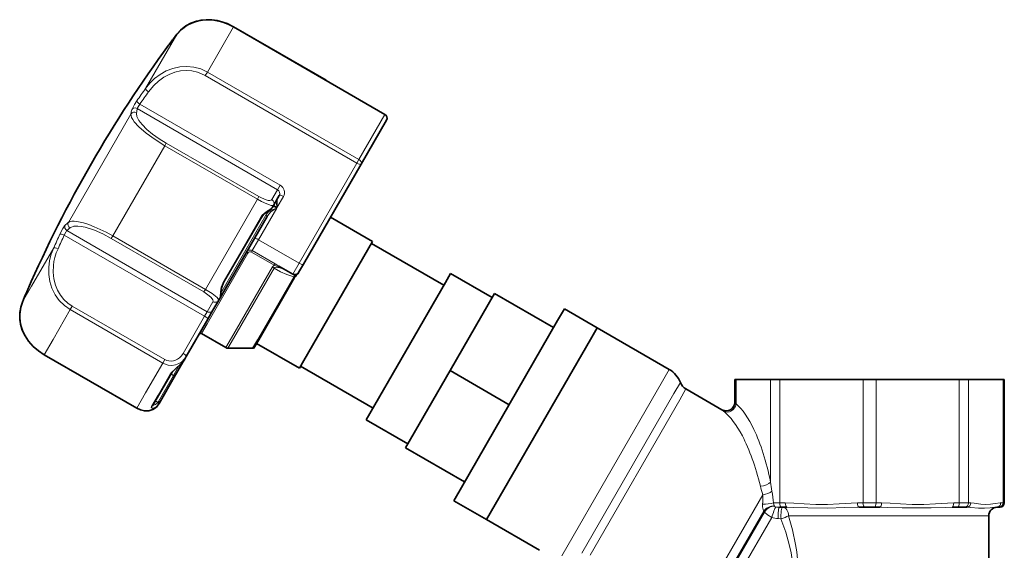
# Model space of a CAD drawing. Extents: x 1412 to 2174, y 162 to 935.
# Tile 3 of 10: x 1412 to 1644, y 535 to 659. Entities that reach past the tile are written whole.
import ezdxf

# ---------------------------------------------------------------- set-up
doc = ezdxf.new("R2010")
doc.units = 0

msp = doc.modelspace()

# ---------------------------------------------------------------- linework, layer by layer
at = {"color": 7, "lineweight": 13, "ltscale": 0.152826}
msp.add_line((1462.52, 657.47), (1456.41, 646.88), dxfattribs=at)
at = {"color": 7, "lineweight": 13, "ltscale": 0.000401}
for p, q in [((1462.54, 657.5), (1462.52, 657.47)), ((1418.07, 580.48), (1418.09, 580.51))]:
    msp.add_line(p, q, dxfattribs=at)
at = {"color": 7, "lineweight": 13}
for p, q in [((1498.13, 636.91), (1462.52, 657.47)), ((1491.53, 625.49), (1455.93, 646.05)), ((1492.01, 626.32), (1456.41, 646.88)), ((1563.37, 574.29), (1539.72, 533.33)), ((1566.05, 571.39), (1544.4, 533.89)), ((1546.33, 533.46), (1567.39, 569.94)), ((1592.96, 542.71), (1636.57, 542.71))]:
    msp.add_line(p, q, dxfattribs=at)
at = {"color": 7, "lineweight": 35, "ltscale": 0.313923}
for p, q in [((1484.29, 644.94), (1462.54, 657.5)), ((1418.07, 580.48), (1439.82, 567.93))]:
    msp.add_line(p, q, dxfattribs=at)
at = {"color": 7, "lineweight": 35}
for p, q in [((1498.14, 636.94), (1462.54, 657.5)), ((1514.29, 546.25), (1538.7, 588.53)), ((1522, 541.8), (1546.41, 584.08)), ((1522, 541.8), (1546.41, 584.08))]:
    msp.add_line(p, q, dxfattribs=at)
at = {"color": 7, "lineweight": 13, "ltscale": 0.183531}
msp.add_line((1449.24, 655.72), (1441.9, 643.01), dxfattribs=at)
at = {"color": 7, "lineweight": 13, "ltscale": 0.00018}
msp.add_line((1447.33, 653.19), (1447.32, 653.18), dxfattribs=at)
at = {"color": 7, "lineweight": 35, "ltscale": 0.000975}
msp.add_line((1447.37, 653.26), (1447.33, 653.19), dxfattribs=at)
at = {"color": 7, "lineweight": 13, "ltscale": 0.002497}
msp.add_line((1447.49, 653.42), (1447.37, 653.26), dxfattribs=at)
at = {"color": 7, "lineweight": 35, "ltscale": 0.002494}
msp.add_line((1447.49, 653.42), (1447.37, 653.26), dxfattribs=at)
at = {"color": 7, "lineweight": 35, "ltscale": 0.002949}
msp.add_line((1447.45, 653.36), (1447.59, 653.55), dxfattribs=at)
at = {"color": 7, "lineweight": 35, "ltscale": 0.003782}
msp.add_line((1447.67, 653.66), (1447.49, 653.42), dxfattribs=at)
at = {"color": 7, "lineweight": 13, "ltscale": 0.012005}
for p, q in [((1456.41, 646.88), (1455.93, 646.05)), ((1492.01, 626.32), (1491.53, 625.49)), ((1424.68, 591.93), (1424.2, 591.1))]:
    msp.add_line(p, q, dxfattribs=at)
at = {"color": 7, "lineweight": 13, "ltscale": 0.015309}
for p, q in [((1440.56, 639.35), (1439.95, 638.29)), ((1473.53, 620.32), (1472.92, 619.26)), ((1456.38, 590.61), (1455.77, 589.55))]:
    msp.add_line(p, q, dxfattribs=at)
at = {"color": 7, "lineweight": 13, "ltscale": 0.475934}
for p, q in [((1473.53, 620.32), (1440.56, 639.35)), ((1472.92, 619.26), (1439.95, 638.29)), ((1455.77, 589.55), (1422.8, 608.59))]:
    msp.add_line(p, q, dxfattribs=at)
at = {"color": 7, "lineweight": 13, "ltscale": 0.367063}
msp.add_line((1438.44, 637.02), (1423.76, 611.59), dxfattribs=at)
at = {"color": 7, "lineweight": 13, "ltscale": 0.152827}
msp.add_line((1492.01, 626.32), (1498.13, 636.91), dxfattribs=at)
at = {"color": 7, "lineweight": 13, "ltscale": 0.000402}
for p, q in [((1498.14, 636.94), (1498.13, 636.91)), ((1439.82, 567.93), (1439.84, 567.96))]:
    msp.add_line(p, q, dxfattribs=at)
at = {"color": 7, "lineweight": 35, "ltscale": 0.149497}
msp.add_line((1492.53, 625.22), (1498.51, 635.57), dxfattribs=at)
at = {"color": 7, "lineweight": 13, "ltscale": 0.305653}
for p, q in [((1446.42, 629.58), (1434.19, 608.4)), ((1468.17, 617.02), (1455.94, 595.85))]:
    msp.add_line(p, q, dxfattribs=at)
at = {"color": 7, "lineweight": 13, "ltscale": 0.008745}
for p, q in [((1446.77, 630.18), (1446.42, 629.58)), ((1468.52, 617.63), (1468.17, 617.02)), ((1433.84, 607.8), (1434.19, 608.4)), ((1455.59, 595.24), (1455.94, 595.85))]:
    msp.add_line(p, q, dxfattribs=at)
at = {"color": 7, "lineweight": 13, "ltscale": 0.313922}
msp.add_line((1468.17, 617.02), (1446.42, 629.58), dxfattribs=at)
at = {"color": 7, "lineweight": 13, "ltscale": 0.313924}
msp.add_line((1468.52, 617.63), (1446.77, 630.18), dxfattribs=at)
at = {"color": 7, "lineweight": 13, "ltscale": 0.338861}
msp.add_line((1477.98, 602.02), (1491.53, 625.49), dxfattribs=at)
at = {"color": 7, "lineweight": 35, "ltscale": 0.338862}
msp.add_line((1478.97, 601.74), (1492.53, 625.22), dxfattribs=at)
at = {"color": 7, "lineweight": 13, "ltscale": 0.033753}
for p, q in [((1472.92, 619.26), (1471.57, 616.92)), ((1456.38, 590.61), (1457.73, 592.95))]:
    msp.add_line(p, q, dxfattribs=at)
at = {"color": 7, "lineweight": 35, "ltscale": 0.033754}
msp.add_line((1473.31, 617.92), (1471.96, 615.58), dxfattribs=at)
at = {"color": 7, "lineweight": 35, "ltscale": 0.008476}
msp.add_line((1471.96, 615.58), (1471.62, 614.99), dxfattribs=at)
at = {"color": 7, "lineweight": 13, "ltscale": 0.0125}
for p, q in [((1471.87, 615.44), (1472.74, 614.94)), ((1472.85, 615.13), (1471.99, 615.63))]:
    msp.add_line(p, q, dxfattribs=at)
at = {"color": 7, "lineweight": 13, "ltscale": 0.036222}
msp.add_line((1474.3, 617.64), (1472.85, 615.13), dxfattribs=at)
at = {"color": 7, "lineweight": 13, "ltscale": 0.264059}
msp.add_line((1470.15, 613.25), (1459.58, 594.95), dxfattribs=at)
at = {"color": 7, "lineweight": 13, "ltscale": 0.107117}
msp.add_line((1472.74, 614.94), (1468.45, 607.52), dxfattribs=at)
at = {"color": 7, "lineweight": 13, "ltscale": 0.002647}
msp.add_line((1471, 614.47), (1471.18, 614.37), dxfattribs=at)
at = {"color": 7, "lineweight": 35, "ltscale": 0.266917}
msp.add_line((1470.43, 612.94), (1459.75, 594.44), dxfattribs=at)
at = {"color": 7, "lineweight": 13, "ltscale": 0.219231}
msp.add_line((1468.87, 612.63), (1460.1, 597.44), dxfattribs=at)
at = {"color": 7, "lineweight": 35, "ltscale": 0.217832}
msp.add_line((1468.94, 612.52), (1460.23, 597.43), dxfattribs=at)
at = {"color": 7, "lineweight": 35, "ltscale": 0.142555}
msp.add_line((1495.25, 607.11), (1485.37, 612.81), dxfattribs=at)
at = {"color": 7, "lineweight": 13, "ltscale": 0.475935}
msp.add_line((1456.38, 590.61), (1423.41, 609.65), dxfattribs=at)
at = {"color": 7, "lineweight": 13, "ltscale": 0.313923}
for p, q in [((1433.84, 607.8), (1455.59, 595.24)), ((1434.19, 608.4), (1455.94, 595.85)), ((1445.95, 578.54), (1424.2, 591.1)), ((1446.43, 579.38), (1424.68, 591.93)), ((1418.09, 580.51), (1439.84, 567.96))]:
    msp.add_line(p, q, dxfattribs=at)
at = {"color": 7, "lineweight": 13, "ltscale": 0.036999}
msp.add_line((1468.45, 607.52), (1466.97, 604.95), dxfattribs=at)
at = {"color": 7, "lineweight": 13, "ltscale": 0.1375}
msp.add_line((1468.45, 607.52), (1477.98, 602.02), dxfattribs=at)
at = {"color": 7, "lineweight": 35, "ltscale": 0.403267}
msp.add_line((1495.25, 607.11), (1479.11, 579.17), dxfattribs=at)
at = {"color": 7, "lineweight": 35, "ltscale": 0.245402}
for p, q in [((1494.97, 606.64), (1511.98, 596.83)), ((1478.33, 577.82), (1495.34, 568))]:
    msp.add_line(p, q, dxfattribs=at)
at = {"color": 7, "lineweight": 13, "ltscale": 0.130419}
msp.add_line((1420.3, 605.6), (1415.09, 596.57), dxfattribs=at)
at = {"color": 7, "lineweight": 13, "ltscale": 0.239837}
msp.add_line((1465.95, 604.38), (1456.36, 587.77), dxfattribs=at)
at = {"color": 7, "lineweight": 13, "ltscale": 0.00517}
for p, q in [((1466.97, 604.95), (1466.77, 604.59)), ((1472.31, 601.87), (1472.1, 601.51))]:
    msp.add_line(p, q, dxfattribs=at)
at = {"color": 7, "lineweight": 13, "ltscale": 0.076996}
for p, q in [((1472.1, 601.51), (1466.77, 604.59)), ((1472.31, 601.87), (1466.97, 604.95))]:
    msp.add_line(p, q, dxfattribs=at)
at = {"color": 7, "lineweight": 13, "ltscale": 0.013286}
msp.add_line((1472.31, 601.87), (1473.23, 601.34), dxfattribs=at)
at = {"color": 7, "lineweight": 13, "ltscale": 0.03706}
msp.add_line((1476.5, 599.45), (1477.98, 602.02), dxfattribs=at)
at = {"color": 7, "lineweight": 35, "ltscale": 0.027794}
msp.add_line((1477.86, 599.81), (1478.97, 601.74), dxfattribs=at)
at = {"color": 7, "lineweight": 13, "ltscale": 0.240123}
msp.add_line((1471.68, 601.11), (1462.07, 584.47), dxfattribs=at)
at = {"color": 7, "lineweight": 13, "ltscale": 0.238638}
msp.add_line((1472.11, 600.85), (1462.56, 584.32), dxfattribs=at)
at = {"color": 7, "lineweight": 35, "ltscale": 0.047218}
msp.add_line((1473.23, 601.34), (1476.5, 599.45), dxfattribs=at)
at = {"color": 7, "lineweight": 35, "ltscale": 0.001662}
msp.add_line((1477.8, 599.7), (1477.86, 599.81), dxfattribs=at)
at = {"color": 7, "lineweight": 35, "ltscale": 0.030347}
msp.add_line((1512.36, 597.49), (1513.57, 599.59), dxfattribs=at)
at = {"color": 7, "lineweight": 35, "ltscale": 0.14119}
for p, q in [((1513.57, 599.59), (1523.35, 593.94)), ((1493.74, 565.24), (1503.52, 559.59))]:
    msp.add_line(p, q, dxfattribs=at)
at = {"color": 7, "lineweight": 13, "ltscale": 0.213505}
msp.add_line((1468.16, 584.01), (1476.7, 598.81), dxfattribs=at)
at = {"color": 7, "lineweight": 35, "ltscale": 0.211183}
msp.add_line((1476.92, 598.68), (1468.47, 584.04), dxfattribs=at)
at = {"color": 7, "lineweight": 13, "ltscale": 0.003106}
msp.add_line((1476.7, 598.81), (1476.92, 598.68), dxfattribs=at)
at = {"color": 7, "lineweight": 35, "ltscale": 0.465459}
msp.add_line((1493.74, 565.24), (1512.36, 597.49), dxfattribs=at)
at = {"color": 7, "lineweight": 13, "ltscale": 0.053113}
msp.add_line((1415.09, 596.57), (1412.96, 592.89), dxfattribs=at)
at = {"color": 7, "lineweight": 35, "ltscale": 0.007373}
msp.add_line((1414.2, 595.82), (1413.96, 595.27), dxfattribs=at)
msp.add_line((1414.2, 595.82), (1413.96, 595.27), dxfattribs=at)
at = {"color": 7, "lineweight": 13, "ltscale": 0.007398}
msp.add_line((1413.97, 595.28), (1414.2, 595.82), dxfattribs=at)
at = {"color": 7, "lineweight": 35, "ltscale": 8.3e-05}
msp.add_line((1414.2, 595.82), (1414.2, 595.82), dxfattribs=at)
at = {"color": 7, "lineweight": 35, "ltscale": 0.261225}
for p, q in [((1513.44, 576.77), (1523.89, 594.87)), ((1502.99, 558.67), (1513.44, 576.77))]:
    msp.add_line(p, q, dxfattribs=at)
at = {"color": 7, "lineweight": 35, "ltscale": 0.2}
for p, q in [((1537.74, 586.87), (1523.89, 594.87)), ((1527.29, 568.77), (1513.44, 576.77)), ((1516.85, 550.67), (1502.99, 558.67))]:
    msp.add_line(p, q, dxfattribs=at)
at = {"color": 7, "lineweight": 35, "ltscale": 0.033753}
msp.add_line((1457.73, 590.95), (1459.08, 593.29), dxfattribs=at)
at = {"color": 7, "lineweight": 35, "ltscale": 0.008477}
msp.add_line((1459.42, 593.87), (1459.08, 593.29), dxfattribs=at)
at = {"color": 7, "lineweight": 35, "ltscale": 0.008164}
msp.add_line((1459.75, 594.44), (1459.42, 593.88), dxfattribs=at)
at = {"color": 7, "lineweight": 13, "ltscale": 0.100994}
msp.add_line((1424.2, 591.1), (1420.16, 584.1), dxfattribs=at)
at = {"color": 7, "lineweight": 35, "ltscale": 0.030619}
msp.add_line((1457.73, 590.95), (1456.51, 588.83), dxfattribs=at)
at = {"color": 7, "lineweight": 35, "ltscale": 0.039786}
msp.add_line((1538.7, 588.53), (1540.29, 591.28), dxfattribs=at)
at = {"color": 7, "lineweight": 35, "ltscale": 0.111219}
for p, q in [((1540.29, 591.28), (1548, 586.84)), ((1514.29, 546.25), (1522, 541.8))]:
    msp.add_line(p, q, dxfattribs=at)
at = {"color": 7, "lineweight": 13, "ltscale": 0.125968}
msp.add_line((1450.73, 580.82), (1455.77, 589.55), dxfattribs=at)
at = {"color": 7, "lineweight": 35, "ltscale": 0.125968}
msp.add_line((1451.47, 580.1), (1456.51, 588.83), dxfattribs=at)
at = {"color": 7, "lineweight": 13, "ltscale": 0.033154}
msp.add_line((1456.36, 587.77), (1455.03, 585.47), dxfattribs=at)
at = {"color": 7, "lineweight": 35, "ltscale": 0.082439}
msp.add_line((1460.74, 582.17), (1455.03, 585.47), dxfattribs=at)
at = {"color": 7, "lineweight": 35, "ltscale": 0.039785}
msp.add_line((1546.41, 584.08), (1548, 586.84), dxfattribs=at)
msp.add_line((1546.41, 584.08), (1548, 586.84), dxfattribs=at)
at = {"color": 7, "lineweight": 35, "ltscale": 0.244822}
msp.add_line((1548, 586.84), (1564.96, 577.04), dxfattribs=at)
at = {"color": 7, "lineweight": 13, "ltscale": 0.051833}
msp.add_line((1420.16, 584.1), (1418.09, 580.51), dxfattribs=at)
at = {"color": 7, "lineweight": 13, "ltscale": 0.033155}
msp.add_line((1460.74, 582.17), (1462.07, 584.47), dxfattribs=at)
at = {"color": 7, "lineweight": 13, "ltscale": 0.03295}
msp.add_line((1461.24, 582.04), (1462.56, 584.32), dxfattribs=at)
at = {"color": 7, "lineweight": 13, "ltscale": 0.028528}
msp.add_line((1467.02, 582.04), (1468.16, 584.01), dxfattribs=at)
at = {"color": 7, "lineweight": 35, "ltscale": 0.028218}
msp.add_line((1468.47, 584.04), (1467.34, 582.09), dxfattribs=at)
at = {"color": 7, "lineweight": 35, "ltscale": 0.145701}
msp.add_line((1478.06, 577.35), (1467.97, 583.18), dxfattribs=at)
at = {"color": 7, "lineweight": 35, "ltscale": 0.072239}
msp.add_line((1467.02, 582.04), (1461.24, 582.04), dxfattribs=at)
at = {"color": 7, "lineweight": 13, "ltscale": 0.100995}
msp.add_line((1445.95, 578.54), (1441.91, 571.55), dxfattribs=at)
at = {"color": 7, "lineweight": 13, "ltscale": 0.012004}
msp.add_line((1446.43, 579.38), (1445.95, 578.54), dxfattribs=at)
at = {"color": 7, "lineweight": 35, "ltscale": 0.050969}
msp.add_line((1450.68, 578.74), (1448.65, 575.21), dxfattribs=at)
at = {"color": 7, "lineweight": 35, "ltscale": 0.013107}
msp.add_line((1451.21, 579.65), (1450.68, 578.74), dxfattribs=at)
at = {"color": 7, "lineweight": 13, "ltscale": 8.2e-05}
msp.add_line((1451.01, 579.33), (1451.01, 579.33), dxfattribs=at)
at = {"color": 7, "lineweight": 35, "ltscale": 0.00654}
msp.add_line((1451.47, 580.1), (1451.21, 579.65), dxfattribs=at)
at = {"color": 7, "lineweight": 35, "ltscale": 0.026292}
msp.add_line((1479.11, 579.17), (1478.06, 577.35), dxfattribs=at)
at = {"color": 7, "lineweight": 13, "ltscale": 0.03249}
msp.add_line((1449.74, 577.9), (1448.44, 575.65), dxfattribs=at)
at = {"color": 7, "lineweight": 13, "ltscale": 0.039785}
msp.add_line((1563.37, 574.29), (1564.96, 577.04), dxfattribs=at)
at = {"color": 7, "lineweight": 35, "ltscale": 0.108917}
msp.add_line((1447.88, 576.04), (1443.52, 568.49), dxfattribs=at)
at = {"color": 7, "lineweight": 13, "ltscale": 0.070664}
msp.add_line((1447.67, 575.91), (1444.84, 571.02), dxfattribs=at)
at = {"color": 7, "lineweight": 13, "ltscale": 0.088342}
msp.add_line((1444.91, 569.53), (1448.44, 575.65), dxfattribs=at)
at = {"color": 7, "lineweight": 35, "ltscale": 0.088342}
msp.add_line((1445.11, 569.09), (1448.65, 575.21), dxfattribs=at)
at = {"color": 7, "lineweight": 13, "ltscale": 0.008481}
msp.add_line((1448.44, 575.65), (1447.85, 575.99), dxfattribs=at)
at = {"color": 7, "lineweight": 13, "ltscale": 0.037746}
msp.add_line((1566.05, 571.39), (1567.56, 574), dxfattribs=at)
at = {"color": 7, "lineweight": 35, "ltscale": 0.003806}
msp.add_line((1580.33, 574.71), (1580.63, 574.71), dxfattribs=at)
at = {"color": 7, "lineweight": 35, "ltscale": 0.067356}
msp.add_line((1580.33, 569.32), (1580.33, 574.71), dxfattribs=at)
at = {"color": 7, "lineweight": 35, "ltscale": 0.101306}
for p, q in [((1588.74, 574.71), (1580.63, 574.71)), ((1643.37, 574.71), (1635.26, 574.71))]:
    msp.add_line(p, q, dxfattribs=at)
at = {"color": 7, "lineweight": 13, "ltscale": 0.072118}
msp.add_line((1580.63, 568.94), (1580.63, 574.71), dxfattribs=at)
at = {"color": 7, "lineweight": 35, "ltscale": 0.02706}
msp.add_line((1588.74, 574.71), (1590.9, 574.71), dxfattribs=at)
at = {"color": 7, "lineweight": 13, "ltscale": 0.301292}
msp.add_line((1588.74, 574.71), (1588.74, 550.61), dxfattribs=at)
at = {"color": 7, "lineweight": 13, "ltscale": 0.3625}
for p, q in [((1590.9, 574.71), (1590.9, 545.71)), ((1610.47, 545.71), (1610.47, 574.71)), ((1613.53, 545.71), (1613.53, 574.71)), ((1633.1, 545.71), (1633.1, 574.71)), ((1635.26, 545.71), (1635.26, 574.71)), ((1643.37, 545.71), (1643.37, 574.71))]:
    msp.add_line(p, q, dxfattribs=at)
at = {"color": 7, "lineweight": 35, "ltscale": 0.244574}
msp.add_line((1610.47, 574.71), (1590.9, 574.71), dxfattribs=at)
at = {"color": 7, "lineweight": 35, "ltscale": 0.038269}
msp.add_line((1610.47, 574.71), (1613.53, 574.71), dxfattribs=at)
at = {"color": 7, "lineweight": 35, "ltscale": 0.244575}
msp.add_line((1633.1, 574.71), (1613.53, 574.71), dxfattribs=at)
at = {"color": 7, "lineweight": 35, "ltscale": 0.027058}
msp.add_line((1633.1, 574.71), (1635.26, 574.71), dxfattribs=at)
at = {"color": 7, "lineweight": 35, "ltscale": 0.003807}
msp.add_line((1643.37, 574.71), (1643.67, 574.71), dxfattribs=at)
at = {"color": 7, "lineweight": 35, "ltscale": 0.3625}
msp.add_line((1643.67, 545.71), (1643.67, 574.71), dxfattribs=at)
at = {"color": 7, "lineweight": 13, "ltscale": 0.051832}
msp.add_line((1441.91, 571.55), (1439.84, 567.96), dxfattribs=at)
at = {"color": 7, "lineweight": 13, "ltscale": 0.036726}
msp.add_line((1567.39, 569.94), (1568.86, 572.48), dxfattribs=at)
at = {"color": 7, "lineweight": 35, "ltscale": 0.122237}
msp.add_line((1568.86, 572.48), (1577.33, 567.59), dxfattribs=at)
at = {"color": 7, "lineweight": 13, "ltscale": 0.038951}
msp.add_line((1444.84, 571.02), (1443.28, 568.32), dxfattribs=at)
at = {"color": 7, "lineweight": 13, "ltscale": 0.008321}
msp.add_line((1444.77, 569.32), (1444.19, 569.65), dxfattribs=at)
at = {"color": 7, "lineweight": 13, "ltscale": 0.006096}
msp.add_line((1580.33, 569.32), (1580.63, 568.94), dxfattribs=at)
at = {"color": 7, "lineweight": 35, "ltscale": 4e-05}
msp.add_line((1443.52, 568.49), (1443.52, 568.49), dxfattribs=at)
at = {"color": 7, "lineweight": 35, "ltscale": 0.001937}
msp.add_line((1445.11, 569.09), (1445.03, 568.95), dxfattribs=at)
at = {"color": 7, "lineweight": 13, "ltscale": 0.007418}
msp.add_line((1577.33, 567.59), (1577.79, 567.22), dxfattribs=at)
at = {"color": 7, "lineweight": 13, "ltscale": 0.431395}
msp.add_line((1586.91, 547.64), (1569.65, 517.75), dxfattribs=at)
at = {"color": 7, "lineweight": 13, "ltscale": 0.378742}
msp.add_line((1587.14, 543.8), (1571.99, 517.56), dxfattribs=at)
at = {"color": 7, "lineweight": 13, "ltscale": 0.018717}
msp.add_line((1589.41, 545.71), (1590.9, 545.71), dxfattribs=at)
at = {"color": 7, "lineweight": 13, "ltscale": 0.001007}
msp.add_line((1589.66, 544.99), (1589.69, 544.91), dxfattribs=at)
at = {"color": 7, "lineweight": 13, "ltscale": 0.016387}
msp.add_line((1592.21, 545.71), (1590.9, 545.71), dxfattribs=at)
at = {"color": 7, "lineweight": 35, "ltscale": 0.004726}
msp.add_line((1590.91, 544.71), (1591.29, 544.71), dxfattribs=at)
at = {"color": 7, "lineweight": 35, "ltscale": 0.016387}
msp.add_line((1592.6, 544.71), (1591.29, 544.71), dxfattribs=at)
at = {"color": 7, "lineweight": 13, "ltscale": 0.016386}
for p, q in [((1610.47, 545.71), (1609.16, 545.71)), ((1614.84, 545.71), (1613.53, 545.71))]:
    msp.add_line(p, q, dxfattribs=at)
at = {"color": 7, "lineweight": 35, "ltscale": 0.016386}
for p, q in [((1610.85, 544.71), (1609.54, 544.71)), ((1614.46, 544.71), (1613.15, 544.71))]:
    msp.add_line(p, q, dxfattribs=at)
at = {"color": 7, "lineweight": 13, "ltscale": 0.038269}
msp.add_line((1610.47, 545.71), (1613.53, 545.71), dxfattribs=at)
at = {"color": 7, "lineweight": 35, "ltscale": 0.028702}
msp.add_line((1610.85, 544.71), (1613.15, 544.71), dxfattribs=at)
at = {"color": 7, "lineweight": 35, "ltscale": 0.016388}
msp.add_line((1632.71, 544.71), (1631.4, 544.71), dxfattribs=at)
at = {"color": 7, "lineweight": 13, "ltscale": 0.016388}
msp.add_line((1633.1, 545.71), (1631.79, 545.71), dxfattribs=at)
at = {"color": 7, "lineweight": 35, "ltscale": 0.020294}
msp.add_line((1632.71, 544.71), (1634.34, 544.71), dxfattribs=at)
at = {"color": 7, "lineweight": 13, "ltscale": 0.027058}
msp.add_line((1633.1, 545.71), (1635.26, 545.71), dxfattribs=at)
at = {"color": 7, "lineweight": 35, "ltscale": 0.006787}
for p, q in [((1634.88, 544.71), (1634.34, 544.71)), ((1642.44, 544.71), (1641.9, 544.71))]:
    msp.add_line(p, q, dxfattribs=at)
at = {"color": 7, "lineweight": 13, "ltscale": 0.006789}
msp.add_line((1635.8, 545.71), (1635.26, 545.71), dxfattribs=at)
at = {"color": 7, "lineweight": 35, "ltscale": 0.002855}
msp.add_line((1642.44, 544.71), (1642.67, 544.71), dxfattribs=at)
at = {"color": 7, "lineweight": 13, "ltscale": 0.006787}
msp.add_line((1643.37, 545.71), (1642.82, 545.71), dxfattribs=at)
at = {"color": 7, "lineweight": 13, "ltscale": 0.003807}
msp.add_line((1643.37, 545.71), (1643.67, 545.71), dxfattribs=at)
at = {"color": 7, "lineweight": 35, "ltscale": 0.179995}
msp.add_line((1522, 541.8), (1534.47, 534.6), dxfattribs=at)
at = {"color": 7, "lineweight": 13, "ltscale": 0.374201}
msp.add_line((1572.33, 517.66), (1587.3, 543.59), dxfattribs=at)
at = {"color": 7, "lineweight": 13, "ltscale": 0.360766}
msp.add_line((1574.58, 517.32), (1589.01, 542.32), dxfattribs=at)
at = {"color": 7, "lineweight": 13, "ltscale": 0.008528}
msp.add_line((1590.52, 542.05), (1591.2, 542.02), dxfattribs=at)
at = {"color": 7, "lineweight": 13, "ltscale": 0.042845}
msp.add_line((1636.57, 542.71), (1640, 542.71), dxfattribs=at)
at = {"color": 7, "lineweight": 35, "ltscale": 0.396651}
msp.add_line((1640, 542.71), (1640, 510.98), dxfattribs=at)
at = {"color": 7, "lineweight": 13}
for points in [[(1462.52, 657.47), (1461.03, 658.2), (1459.47, 658.74), (1457.88, 659.05), (1456.3, 659.14), (1454.78, 658.99), (1453.11, 658.55), (1451.61, 657.83), (1450.31, 656.88), (1449.24, 655.72)], [(1456.41, 646.88), (1454.88, 647.6), (1453.26, 648.04), (1451.59, 648.21), (1449.91, 648.1), (1448.3, 647.73), (1446.76, 647.13), (1445.33, 646.32), (1444.02, 645.33), (1442.89, 644.23), (1441.9, 643.01)], [(1455.93, 646.05), (1455.05, 646.49), (1454.12, 646.84), (1452.8, 647.13), (1451.46, 647.22), (1450.12, 647.12), (1448.75, 646.81), (1447.43, 646.31), (1446.18, 645.64), (1444.95, 644.76), (1443.83, 643.72), (1442.59, 642.23)], [(1439.86, 640.13), (1439.31, 639.29), (1438.64, 638.04)], [(1439.95, 638.29), (1440.03, 638.49), (1440.56, 639.35)], [(1446.42, 629.58), (1444.12, 631.01), (1442.04, 632.52), (1440.33, 634.01), (1439.25, 635.2), (1438.87, 635.74), (1438.61, 636.23), (1438.47, 636.65), (1438.44, 637.02)], [(1439.95, 638.29), (1439.53, 638.44), (1439.09, 638.39), (1438.84, 638.25), (1438.64, 638.04)], [(1446.77, 630.18), (1445.1, 631.22), (1443.55, 632.32), (1442.22, 633.42), (1441.11, 634.52), (1440.34, 635.51), (1439.87, 636.43), (1439.74, 637.17), (1439.76, 637.32)], [(1471.96, 615.58), (1471.93, 615.55), (1471.85, 615.52), (1471.73, 615.51), (1471.37, 615.57), (1470.38, 615.91), (1469.14, 616.49), (1468.17, 617.02)], [(1471.57, 616.92), (1471.41, 616.78), (1471.12, 616.72), (1470.73, 616.75), (1470.24, 616.86), (1469.12, 617.31), (1468.52, 617.63)], [(1472.85, 615.13), (1472.85, 616.62), (1472.87, 617.09), (1472.89, 617.2), (1472.91, 617.24)], [(1468.87, 612.63), (1469.3, 613.24), (1469.8, 613.75), (1470.74, 614.42), (1471.46, 614.85), (1471.56, 614.93)], [(1471.18, 614.37), (1470.59, 613.87), (1470.15, 613.25)], [(1471.34, 614.02), (1470.83, 613.53), (1470.43, 612.94)], [(1471.18, 614.37), (1471.63, 614.56), (1472.74, 614.94)], [(1423.01, 610.94), (1422.85, 610.75), (1422.48, 610.16), (1421.78, 608.81)], [(1423.76, 611.59), (1424.09, 611.75), (1424.54, 611.84), (1425.09, 611.86), (1425.75, 611.8), (1427.33, 611.46), (1428.55, 611.07), (1429.85, 610.56), (1432.61, 609.27), (1434.19, 608.4)], [(1423.41, 609.65), (1423.38, 609.63), (1423.31, 609.56), (1423.12, 609.28), (1422.8, 608.59)], [(1424.16, 610.3), (1424.3, 610.4), (1425, 610.66), (1426, 610.7), (1426.79, 610.61), (1427.7, 610.42), (1429.86, 609.73), (1431.82, 608.87), (1433.84, 607.8)], [(1424.2, 591.1), (1422.82, 592.07), (1421.63, 593.25), (1420.65, 594.61), (1419.9, 596.12), (1419.41, 597.7), (1419.16, 599.33), (1419.15, 600.98), (1419.35, 602.6), (1419.74, 604.13), (1420.3, 605.6)], [(1424.68, 591.93), (1423.64, 592.64), (1422.7, 593.5), (1421.88, 594.52), (1421.21, 595.64), (1420.7, 596.84), (1420.31, 598.35), (1420.16, 599.9), (1420.23, 601.46), (1420.37, 602.42), (1420.59, 603.37), (1420.92, 604.4), (1421.33, 605.39)], [(1472.1, 601.51), (1472.63, 601.32), (1474.59, 600.55)], [(1474.83, 600.41), (1473.43, 600.88), (1472.86, 601.01), (1472.57, 601.04), (1472.31, 601.01), (1472.19, 600.95), (1472.11, 600.85)], [(1476.7, 598.81), (1475.09, 599.31), (1473.56, 600), (1472.11, 600.85)], [(1476.7, 598.81), (1476.97, 599.15), (1477.06, 599.32)], [(1459.45, 593.95), (1459.47, 594.25), (1459.49, 595.24), (1459.66, 596.36), (1459.86, 596.95), (1460.1, 597.44)], [(1455.59, 595.24), (1456.86, 594.36), (1457.31, 593.94), (1457.72, 593.36), (1457.77, 593.06), (1457.73, 592.95)], [(1455.94, 595.85), (1457.51, 594.85), (1458.68, 593.92), (1459.06, 593.47), (1459.1, 593.37), (1459.1, 593.32), (1459.08, 593.29)], [(1412.96, 592.89), (1412.5, 591.38), (1412.32, 589.77), (1412.34, 588.94), (1412.45, 588.1), (1412.64, 587.26), (1412.91, 586.42), (1413.55, 585.05), (1414.4, 583.75), (1415.45, 582.54), (1416.67, 581.47), (1418.09, 580.51)], [(1450.73, 580.82), (1450.31, 580.23), (1449.9, 579.82), (1449.43, 579.48), (1448.94, 579.24), (1448.43, 579.08), (1447.91, 579.01), (1447.39, 579.04), (1446.9, 579.16), (1446.43, 579.38)], [(1451.47, 580.1), (1451, 579.44), (1450.41, 578.88), (1449.71, 578.44), (1448.91, 578.14), (1448.06, 578.02), (1447.19, 578.09), (1446.55, 578.26), (1445.95, 578.54)], [(1447.67, 575.91), (1447.97, 576.33), (1448.84, 577.15), (1450.11, 578.28), (1450.69, 578.91), (1451.01, 579.33)], [(1444.77, 569.32), (1444.25, 568.85), (1443.73, 568.68), (1443.63, 568.68)], [(1439.84, 567.96), (1440.64, 567.59), (1441.49, 567.38), (1442.33, 567.35), (1443.1, 567.48), (1443.8, 567.77), (1444.4, 568.18), (1444.75, 568.54), (1445.03, 568.95)], [(1444.96, 568.85), (1444.36, 568.25), (1443.74, 568), (1443.45, 568), (1443.34, 568.04), (1443.27, 568.1), (1443.24, 568.2), (1443.28, 568.32)], [(1586.89, 545.43), (1586.89, 544.81), (1586.99, 544.21), (1587.14, 543.8)], [(1589.41, 545.71), (1589.63, 545.05), (1589.66, 544.99)], [(1589.94, 544.79), (1589.74, 544.87), (1589.69, 544.91)], [(1592.21, 545.71), (1594.19, 545.66), (1596.68, 545.5), (1599.41, 545.37), (1602.15, 545.37), (1604.9, 545.51), (1607.67, 545.68), (1609.16, 545.71)], [(1592.6, 544.71), (1594.22, 544.68), (1597.51, 544.54), (1602.21, 544.48), (1606.03, 544.62), (1609.54, 544.71)], [(1614.46, 544.71), (1616.21, 544.68), (1619.69, 544.54), (1626.49, 544.54), (1629.8, 544.68), (1631.4, 544.71)], [(1614.84, 545.71), (1616.82, 545.66), (1619.31, 545.5), (1622.04, 545.37), (1624.78, 545.37), (1627.53, 545.51), (1630.3, 545.68), (1631.79, 545.71)], [(1634.88, 544.71), (1635.82, 544.68), (1637.58, 544.53)], [(1635.8, 545.71), (1636.62, 545.66), (1638.14, 545.43)], [(1637.58, 544.53), (1639.05, 544.47), (1640.37, 544.57), (1641.41, 544.69), (1641.9, 544.71)], [(1638.14, 545.43), (1639.27, 545.35), (1640.41, 545.42), (1641.55, 545.59), (1642.7, 545.71), (1642.82, 545.71)], [(1591.2, 542.02), (1592.3, 538.88), (1593.21, 535.65), (1593.56, 534.01), (1593.82, 532.35), (1594.01, 529.98), (1593.93, 527.61), (1593.69, 525.99), (1593.31, 524.43), (1592.78, 522.92), (1592.26, 521.75), (1591.66, 520.64), (1590.86, 519.35), (1589.99, 518.14), (1588.53, 516.39), (1587.56, 515.35), (1585.74, 513.58), (1584.61, 512.56)], [(1592.96, 542.71), (1593.9, 539.4), (1594.64, 535.99), (1594.92, 534.26), (1595.11, 532.5), (1595.2, 529.95), (1595.03, 527.4), (1594.65, 525.21), (1594.07, 523.2), (1593.3, 521.28), (1592.39, 519.49), (1591.26, 517.65), (1590.07, 515.98), (1588.86, 514.48), (1587.66, 513.13), (1585.58, 510.98)], [(1589.01, 542.32), (1588.06, 542.89), (1587.3, 543.59)]]:
    msp.add_lwpolyline(points, dxfattribs=at)
at = {"color": 7, "lineweight": 35}
for points in [[(1449.25, 655.73), (1450.09, 656.68), (1451.36, 657.69), (1452.55, 658.33), (1453.86, 658.81), (1455.28, 659.08), (1456.41, 659.16), (1457.95, 659.07), (1459.51, 658.76), (1461.06, 658.23), (1462.54, 657.5)], [(1449.25, 655.73), (1450.33, 656.89), (1451.65, 657.86), (1452.65, 658.38), (1453.75, 658.77), (1454.92, 659.03), (1456.15, 659.15), (1457.43, 659.12), (1458.73, 658.94), (1460.03, 658.6), (1461.31, 658.12), (1462.54, 657.5)], [(1471.49, 614.83), (1471.08, 614.53), (1470, 613.75), (1469.26, 612.99), (1468.94, 612.52)], [(1477.8, 599.7), (1477.64, 599.47), (1477.28, 599.11)], [(1460.23, 597.43), (1459.81, 596.4), (1459.61, 595.21), (1459.53, 594.27), (1459.5, 594.06)], [(1412.96, 592.87), (1412.56, 591.67), (1412.32, 590.07), (1412.35, 588.72), (1412.6, 587.35), (1413.07, 585.97), (1413.57, 584.96), (1414.42, 583.67), (1415.47, 582.47), (1416.7, 581.4), (1418.07, 580.48)], [(1418.07, 580.48), (1416.7, 581.4), (1415.47, 582.47), (1414.42, 583.67), (1413.57, 584.96), (1412.93, 586.31), (1412.52, 587.69), (1412.33, 589.06), (1412.35, 590.39), (1412.56, 591.67), (1412.96, 592.87)], [(1451.01, 579.33), (1450.19, 578.35), (1448.93, 577.17), (1448.16, 576.42), (1447.88, 576.04)], [(1445.03, 568.95), (1444.44, 568.21), (1443.62, 567.66), (1442.66, 567.37), (1441.61, 567.34), (1440.69, 567.54), (1439.82, 567.93)]]:
    msp.add_lwpolyline(points, dxfattribs=at)
for centre, radius, start, end in [((1569.38, 562.88), 151.84, 142.2977, 143.324), ((1569.39, 562.87), 151.85, 142.2978, 143.2795), ((1688.98, 475.42), 300, 143.6625, 150), ((1497.64, 636.07), 1, 330, 60), ((1688.98, 475.42), 300, 150, 156.338), ((1470.97, 615.37), 0.744, 314.3723, 329.9505), ((1472.8, 614.73), 0.216, 106.8507, 134.524), ((1477, 600.31), 1, 240, 330.0001), ((1478.48, 597.7), 1.84, 130.4167, 148.0754), ((1553.45, 535.26), 151.85, 156.7205, 157.7022), ((1553.45, 535.26), 151.85, 156.7205, 157.7022), ((1458.78, 594.24), 0.744, 330.0497, 345.6277), ((1454.83, 585.12), 0.4, 60, 150), ((1461.24, 583.04), 1, 240.0014, 269.9986), ((1467.02, 583.04), 1, 270.0003, 288.4476), ((1446.84, 582.17), 5.04, 325.7391, 330.0037), ((1561.96, 571.85), 6, 21.0576, 60), ((1570.36, 575.08), 3, 201.0576, 240), ((1578.33, 569.32), 2, 240, 359.9999), ((1642, 542.71), 2, 90, 180), ((1642.67, 545.71), 1, 270, 0)]:
    msp.add_arc(centre, radius, start, end, dxfattribs=at)
at = {"color": 7, "lineweight": 13}
for centre, radius, start, end in [((1439.75, 606.99), 34.09, 13.8276, 16.2091), ((1470.39, 613.8), 0.979, 13.5301, 35.5398), ((1480.27, 601.76), 15.18, 119.7637, 126.0784), ((1471.23, 615.1), 0.372, 314.4615, 332.6387), ((1471.4, 615.12), 0.253, 310.6357, 329.7674), ((1424.68, 611.17), 1.02, 155.6271, 239.1215), ((1466.47, 604.09), 1, 59.9767, 149.9949), ((1466.46, 604.08), 0.595, 59.3911, 149.405), ((1472.62, 600.55), 1.09, 118.0395, 149.3316), ((1459.2, 594), 0.253, 330.2309, 349.3602), ((1459.14, 594.15), 0.372, 327.3613, 345.5389), ((1447.09, 582.02), 4.76, 325.5649, 330.003), ((1447.65, 576.18), 0.27, 273.4146, 327.5069), ((1442.75, 570.78), 2.49, 324.1847, 330.0023), ((1443.2, 568.68), 0.369, 282.4386, 329.6587), ((1442.63, 570.52), 2.86, 324.2814, 330.0025), ((1625.33, 559.34), 40.16, 193.9256, 196.931), ((1648.4, 558.8), 60.22, 187.8133, 189.871), ((1563.97, 544.01), 25.49, 3.822, 10.0727), ((1569.15, 546.69), 17.78, 355.9097, 3.0532), ((1589.08, 545.02), 2.29, 212.1147, 218.7896), ((1590.79, 549.51), 4.8, 259.7969, 271.3827), ((1590.66, 547.15), 5.1, 251.2173, 268.4856)]:
    msp.add_arc(centre, radius, start, end, dxfattribs=at)
for centre, major_axis, ratio, start_param, end_param in [((1697.05, 489.4), (259.05, -149.57), 0.707107, 3.046254, 3.058466), ((1450.04, 655.12), (-0.791, 0.612), 0.703896, 6.281481, 6.301919), ((1686.02, 470.3), (-259.05, 149.57), 0.965926, 6.187846, 6.200058), ((1685.9, 470.1), (-258.19, 149.07), 0.965926, 6.187846, 6.200058), ((1442.72, 642.45), (-0.813, 0.583), 0.257644, 0.101677, 1.596298), ((1440.69, 639.58), (-0.82, 0.573), 0.257925, 0.09842, 1.593041), ((1700.01, 494.52), (259.05, -149.57), 0.258819, 3.224166, 3.236932), ((1439.28, 636.48), (0.986, -0.169), 0.961539, 1.229434, 2.724055), ((1700.45, 495.29), (258.19, -149.07), 0.258819, 3.22472, 3.236932), ((1497.64, 636.07), (0.866, -0.5), 0.967915, 0, 1.570796), ((1491.66, 625.72), (0.866, -0.5), 0.258819, 4.712389, 6.283185), ((1491.66, 625.72), (0.866, -0.5), 0.701571, 0, 1.570796), ((1472.57, 618.64), (-1.73, 1), 0.965926, 3.141592, 4.712389), ((1472.44, 618.42), (-0.866, 0.5), 0.965926, 3.141593, 4.712389), ((1474.17, 617.42), (0.866, -0.5), 0.258819, 1.570796, 3.141593), ((1471.09, 616.08), (-0.866, 0.5), 0.965926, 3.14159, 4.71239), ((1470.08, 613.14), (0.346, -0.2), 0.328156, 0, 1.570796), ((1423.89, 610.49), (0.671, -0.741), 0.96259, 3.518261, 5.012882), ((1677.95, 456.32), (-259.05, 149.57), 0.258819, 6.187846, 6.200058), ((1468.6, 612.72), (-0.346, 0.2), 0.195924, 3.141587, 3.936401), ((1691.93, 480.54), (259.05, -149.57), 0.965926, 3.22472, 3.236932), ((1692.05, 480.74), (258.19, -149.07), 0.965926, 3.22472, 3.236932), ((1422.67, 608.36), (0.906, -0.424), 0.257924, 1.548552, 3.043173), ((1677.51, 455.55), (-258.19, 149.07), 0.258819, 6.187846, 6.200058), ((1468.32, 607.29), (0.866, -0.5), 0.258819, 1.570796, 3.141593), ((1421.2, 605.17), (0.911, -0.412), 0.257644, 1.545295, 3.039916), ((1465.95, 604.39), (-0.346, 0.2), 0.007966, 6.283185, 7.853982), ((1478.11, 602.24), (0.866, -0.5), 0.258819, 4.712389, 6.283185), ((1471.67, 601.1), (-0.866, 0.5), 0.009024, 4.18879, 4.712389), ((1459.88, 597.63), (0.346, -0.2), 0.195924, 5.488377, 6.283169), ((1680.91, 461.44), (-259.05, 149.57), 0.707107, 0.083127, 0.095339), ((1458.22, 593.79), (-0.866, 0.5), 0.965926, 1.570796, 3.141593), ((1459.4, 594.64), (0.346, -0.2), 0.385659, 5.350856, 6.283185), ((1456.87, 591.45), (-0.866, 0.5), 0.965926, 1.570796, 3.141593), ((1455.64, 589.33), (-0.866, 0.5), 0.258819, 3.141593, 4.712389), ((1450.6, 580.6), (-0.866, 0.5), 0.258819, 3.141593, 4.712389), ((1450.34, 578.94), (0.346, -0.2), 0.99186, 5.333055, 6.283185), ((1448.3, 575.41), (0.346, -0.2), 0.707107, 6.283185, 7.853982), ((1444.63, 569.07), (0.324, -0.234), 0.705279, 0.027446, 1.64252), ((1444.77, 569.29), (0.346, -0.2), 0.707107, 0, 1.570796), ((1578.79, 568.94), (-1.27, -1.54), 0.881063, 0.187807, 2.199046), ((1577.84, 539.7), (3.76, -28.83), 0.35092, 2.37813, 2.790564), ((1579.69, 539.66), (2.48, -30.58), 0.342227, 2.408786, 2.820883), ((1579.68, 539.59), (2.47, -30.65), 0.342008, 1.910951, 2.409777), ((1577.83, 539.57), (3.75, -28.96), 0.350676, 1.881518, 2.380031), ((1586.89, 550.61), (1.96, 0.4), 0.434192, 4.345435, 5.844426), ((1587.39, 548.47), (1.94, 0.5), 0.363112, 4.369318, 5.663303), ((1587.89, 545.71), (1.99, 0.19), 0.110324, 4.173172, 5.565822), ((1588.62, 543.54), (1.7, 1.05), 0.605841, 0.605375, 2.163407), ((1588.78, 543.32), (1.56, 1.25), 0.651885, 0.540534, 2.08513), ((1589.38, 542.94), (-0.63, -1.9), 0.07861, 3.405654, 5.074207), ((1590.91, 542.71), (0, -2), 0.204256, 3.141593, 5.05243), ((1591.29, 545.71), (0, 1), 0.382683, 1.570796, 3.141593), ((1591.6, 542.71), (0, -2), 0.212975, 3.141593, 5.065787), ((1591.6, 542.71), (0, -2), 0.67986, 1.570796, 3.141593), ((1592.6, 545.71), (0, 1), 0.382683, 1.570796, 3.141593), ((1609.54, 545.71), (0, 1), 0.382683, 1.570801, 3.141576), ((1610.85, 545.71), (0, 1), 0.382683, 1.570796, 3.141593), ((1613.15, 545.71), (0, 1), 0.382684, 3.141593, 4.712389), ((1614.46, 545.71), (0, 1), 0.382683, 3.141593, 4.712389), ((1631.4, 545.71), (0, 1), 0.382683, 3.141576, 4.712384), ((1632.71, 545.71), (0, 1), 0.382683, 3.141593, 4.712389), ((1634.34, 545.71), (0, 1), 0.92388, 3.141593, 4.712389), ((1634.88, 545.71), (0, 1), 0.92388, 3.141593, 4.712389), ((1641.9, 545.71), (0, 1), 0.92388, 3.14159, 4.712388), ((1642.44, 545.71), (0, 1), 0.92388, 3.141593, 4.712389), ((1591.6, 542.71), (1.9, 0.63), 0.278792, 4.409648, 5.414289)]:
    msp.add_ellipse(centre, major_axis=major_axis, ratio=ratio, start_param=start_param, end_param=end_param, dxfattribs=at)

doc.saveas('drawing.dxf')
